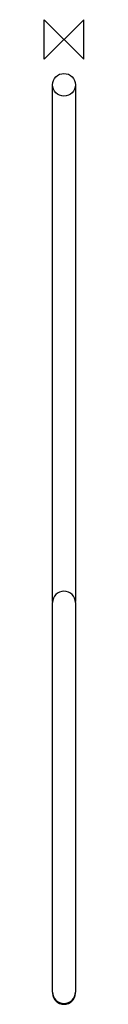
# Model space of a CAD drawing. Header units: millimetres. Extents: x -20 to 20, y -978 to 20.
import ezdxf

# ---------------------------------------------------------------- set-up
doc = ezdxf.new("R2010")
doc.units = ezdxf.units.MM
doc.header["$MEASUREMENT"] = 0
doc.layers.add('ORIGIN', color=6, linetype='Continuous')
doc.layers.add('PLANNING', color=1, linetype='Continuous')

# ---------------------------------------------------------------- blocks, each defined once
blk = doc.blocks.new('29961950_T')
at = {"layer": 'ORIGIN'}
for p, q in [((20, 20), (-20, -20)), ((-20, -20), (-20, 20)), ((-20, 20), (20, -20)), ((20, -20), (20, 20))]:
    blk.add_line(p, q, dxfattribs=at)
at = {"layer": 'PLANNING'}
for p, q in [((-11.5, -569.97), (-11.5, -47.03)), ((11.5, -47.03), (11.5, -569.97)), ((-11.5, -620.13), (-11.5, -571)), ((11.5, -571), (11.5, -966)), ((-11.5, -966), (-11.5, -620.13))]:
    blk.add_line(p, q, dxfattribs=at)
blk.add_circle((0, -46), 11.5, dxfattribs=at)
for centre, start, end in [((0, -571), 0, 180), ((0, -966), 180, 0), ((0, -966.87), 180.78509, 359.21494)]:
    blk.add_arc(centre, 11.5, start, end, dxfattribs=at)

msp = doc.modelspace()

# ---------------------------------------------------------------- block references
msp.add_blockref('29961950_T', (0, 0))

doc.saveas('drawing.dxf')
